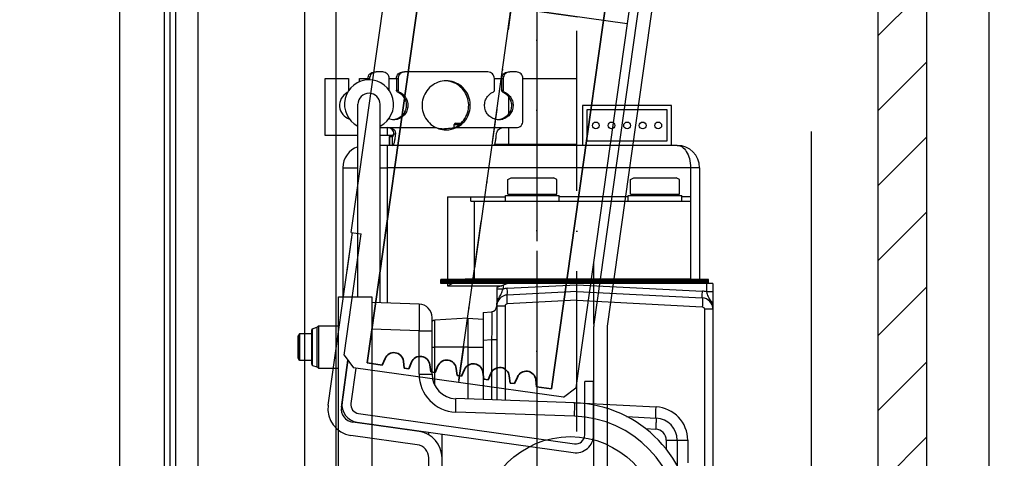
# Model space of a CAD drawing. Header units: millimetres. Extents: x 0 to 6300, y 0 to 4455.
# Tile 18 of 23: x 2774 to 3216, y 2272 to 2469. Entities that reach past the tile are written whole.
import ezdxf

# ---------------------------------------------------------------- set-up
doc = ezdxf.new("R2010")
doc.units = ezdxf.units.MM
doc.header["$LTSCALE"] = 6
doc.header["$PDSIZE"] = -3
doc.linetypes.add('ACAD_ISO02W100', pattern=[15, 12, -3])
doc.linetypes.add('ACAD_ISO10W100', pattern=[18, 12, -3, 0, -3])
for name, color, linetype in [('Cars', 2, 'Continuous'), ('CarSlings', 252, 'Continuous'), ('CONT_70', 4, 'Continuous'), ('CWT', 252, 'Continuous'), ('DASHD_25', 1, 'ACAD_ISO10W100'), ('DIM_35', 7, 'Continuous'), ('Fillerbits', 1, 'ACAD_ISO02W100'), ('HATCH_35', 2, 'Continuous'), ('Machinery', 94, 'Continuous')]:
    doc.layers.add(name, color=color, linetype=linetype)
doc.layers.add('Centerline', color=1, linetype='ACAD_ISO10W100', lineweight=25)
doc.layers.add('Ropesusp', color=5, linetype='Continuous', lineweight=35)
doc.styles.add('Arial', font='arial.ttf')
doc.dimstyles.new('KONE_mm', dxfattribs={"dimscale": 15, "dimtxt": 2, "dimasz": 2, "dimexe": 1, "dimexo": 0, "dimgap": 1, "dimtad": 1, "dimdec": 0, "dimrnd": 0.01, "dimzin": 0, "dimdsep": 46, "dimtxsty": 'Arial', "dimsah": 1, "dimcen": 0, "dimclrd": 256, "dimclre": 256, "dimclrt": 256, "dimadec": 1, "dimazin": 2, "dimtfac": 1, "dimtdec": 0, "dimtmove": 0, "dimatfit": 3, "dimfxl": 1, "dimtolj": 1, "dimtzin": 0, "dimarcsym": 0})

# ---------------------------------------------------------------- blocks, each defined once
blk = doc.blocks.new('*U365')
at = {"layer": 'Cars'}
blk.add_line((550, -700), (550, 700), dxfattribs=at)
at = {"layer": 'Cars', "ltscale": 20}
blk.add_line((575, -700), (575, 700), dxfattribs=at)
blk = doc.blocks.new('*U398')
at = {"layer": 'CarSlings'}
for p, q in [((-2.5, 0), (-2.5, -685)), ((0, 0), (0, -685))]:
    blk.add_line(p, q, dxfattribs=at)
blk = doc.blocks.new('*U405')
at = {"layer": 'Centerline', "ltscale": 0.5}
blk.add_line((0, 324), (0, -324), dxfattribs=at)
at = {"layer": 'Centerline'}
for p, q in [((12.19, 168.76), (-35.13, -167.93)), ((40.52, -6.89), (-67.92, 8.35))]:
    blk.add_line(p, q, dxfattribs=at)
at = {"layer": 'CWT'}
for p, q in [((70.69, 178.93), (25.62, -141.76)), ((76.63, 178.09), (31.56, -142.6)), ((63.48, 156.51), (17.55, -170.28)), ((-83.23, -100.58), (-52.61, 117.28)), ((-93.63, -178.09), (-82.74, -100.65)), ((-86.42, -155.67), (-78.77, -101.21)), ((-82.84, -100.63), (-85.28, -117.96)), ((-83.23, -100.58), (-78.77, -101.21)), ((25.5, -113.75), (25.5, -141.76)), ((25.5, -143.43), (25.5, -324)), ((31.5, -143.43), (31.5, -324)), ((-87.69, -178.93), (-84.73, -157.91)), ((-84.72, -157.93), (-87.37, -176.74)), ((-86.42, -155.67), (-82.17, -161.32)), ((-81.18, -161.46), (-83.4, -177.3)), ((11.91, -174.54), (-82.17, -161.32)), ((21.48, -191.48), (21.48, -167.48)), ((25.48, -167.48), (21.48, -167.48)), ((25.48, -191.48), (25.48, -167.48)), ((11.91, -174.54), (17.55, -170.28)), ((-80, -181.82), (16.93, -195.44)), ((-52.83, -189.89), (-82.58, -185.71)), ((-80.56, -185.78), (16.37, -199.4)), ((-53.66, -195.83), (-83.42, -191.65)), ((-48.5, -191.38), (-48.5, -190.28)), ((-42.5, -201.77), (-42.5, -191.13)), ((-48.5, -290), (-48.5, -201.77)), ((-42.5, -324), (-42.5, -201.77))]:
    blk.add_line(p, q, dxfattribs=at)
for centre, radius, start, end in [((37.5, -143.43), 12, 172, 180), ((37.5, -143.43), 6, 172, 180), ((-81.75, -179.76), 12, 172, 262), ((-81.75, -179.76), 6, 172, 262), ((-79.44, -177.86), 8, 172, 262), ((-79.44, -177.86), 4, 172, 262), ((-54.5, -201.77), 12, 0, 82), ((17.48, -191.48), 8, 262, 0), ((17.48, -191.48), 4, 262, 0), ((-54.5, -201.77), 6, 0, 82)]:
    blk.add_arc(centre, radius, start, end, dxfattribs=at)
blk = doc.blocks.new('*U407')
at = {"layer": 'Centerline'}
for p, q in [((0, -169), (0, 169)), ((-41.75, 0), (41.75, 0))]:
    blk.add_line(p, q, dxfattribs=at)
at = {"layer": 'Ropesusp'}
for p, q in [((-41.75, 167), (-41.75, -167)), ((-41.75, 167), (-34.99, 167)), ((-34.15, 163.89), (-34.99, 167)), ((-25.85, 163.89), (-25.01, 167)), ((-25.01, 167), (-22.99, 167)), ((-22.15, 163.89), (-22.99, 167)), ((-13.85, 163.89), (-13.01, 167)), ((-13.01, 167), (-10.99, 167)), ((-10.15, 163.89), (-10.99, 167)), ((-1.85, 163.89), (-1.01, 167)), ((-1.01, 167), (1.01, 167)), ((1.85, 163.89), (1.01, 167)), ((10.15, 163.89), (10.99, 167)), ((10.99, 167), (13.01, 167)), ((13.85, 163.89), (13.01, 167)), ((22.15, 163.89), (22.99, 167)), ((22.99, 167), (25.01, 167)), ((25.85, 163.89), (25.01, 167)), ((34.15, 163.89), (34.99, 167)), ((34.99, 167), (41.75, 167)), ((41.75, 167), (41.75, -167)), ((-41.75, -167), (-34.99, -167)), ((-34.99, -167), (-34.15, -163.89)), ((-25.01, -167), (-25.85, -163.89)), ((-25.01, -167), (-22.99, -167)), ((-22.99, -167), (-22.15, -163.89)), ((-13.01, -167), (-13.85, -163.89)), ((-13.01, -167), (-10.99, -167)), ((-10.99, -167), (-10.15, -163.89)), ((-1.01, -167), (-1.85, -163.89)), ((-1.01, -167), (1.01, -167)), ((1.01, -167), (1.85, -163.89)), ((10.99, -167), (10.15, -163.89)), ((10.99, -167), (13.01, -167)), ((13.01, -167), (13.85, -163.89)), ((22.99, -167), (22.15, -163.89)), ((22.99, -167), (25.01, -167)), ((25.01, -167), (25.85, -163.89)), ((34.99, -167), (34.15, -163.89)), ((34.99, -167), (41.75, -167))]:
    blk.add_line(p, q, dxfattribs=at)
for centre, start, end in [((-30, 165), 195, 345), ((-18, 165), 195, 345), ((-6, 165), 195, 345), ((6, 165), 195, 345), ((18, 165), 195, 345), ((30, 165), 195, 345), ((-30, -165), 15, 165), ((-18, -165), 15, 165), ((-6, -165), 15, 165), ((6, -165), 15, 165), ((18, -165), 15, 165), ((30, -165), 15, 165)]:
    blk.add_arc(centre, 4.3, start, end, dxfattribs=at)
blk = doc.blocks.new('*U409')
at = {"layer": 'Fillerbits', "ltscale": 3}
blk.add_lwpolyline([(-104.25, 271.46), (-104.25, -247.58, 0.312444), (-102.31, -250.39, -0.312439), (-67.95, -300), (-67.95, -309, 0.414214), (-64.95, -312), (-38.25, -312, 0.414214), (-35.25, -309), (-35.25, -288, -0.414217), (-32.25, -285), (32.25, -285, -0.414213), (35.25, -288), (35.25, -309, 0.414218), (38.25, -312), (88.46, -312, 0.221035), (90.75, -310.93), (122.54, -273.24, 0.176983), (123.25, -271.3), (123.25, 289.3, 0.249418)], format="xyb", dxfattribs=at)
blk = doc.blocks.new('*U428')
at = {"layer": 'Centerline'}
blk.add_line((108, -436.58), (108, 391.92), dxfattribs=at)
at = {"layer": 'Machinery'}
for p, q in [((17.17, 373.5), (17.9, 373.5)), ((20.85, 373.5), (17.9, 373.5)), ((29.95, 373.5), (30.68, 373.5)), ((68.05, 373.5), (30.68, 373.5)), ((77.15, 373.5), (77.88, 373.5)), ((80.83, 373.5), (77.88, 373.5)), ((-5, 370.5), (5.5, 370.5)), ((-5, 345), (-5, 370.5)), ((5.5, 370.5), (5.5, 364.93)), ((10.5, 370.5), (14.22, 370.5)), ((10.5, 369.13), (10.5, 370.5)), ((14.22, 370.5), (14.95, 370.5)), ((14.22, 370.5), (14.22, 369.96)), ((14.95, 370.5), (14.95, 369.97)), ((23.8, 370.5), (27, 370.5)), ((23.8, 365.37), (23.8, 370.5)), ((27, 370.5), (27.73, 370.5)), ((27, 370.5), (27, 365.37)), ((27.73, 370.5), (27.73, 365.37)), ((71, 370.5), (74.2, 370.5)), ((71, 365.37), (71, 370.5)), ((74.2, 370.5), (74.93, 370.5)), ((74.2, 370.5), (74.2, 365.37)), ((74.93, 370.5), (74.93, 365.37)), ((83.78, 370.5), (108, 370.5)), ((83.78, 351.5), (83.78, 370.5)), ((108, 341), (108, 370.5)), ((27, 365.37), (27.73, 365.37)), ((27.59, 364.46), (28.32, 364.46)), ((74.2, 365.37), (74.93, 365.37)), ((74.79, 364.46), (75.52, 364.46)), ((77.28, 362.49), (77.28, 354.51)), ((9.73, 272.5), (9.73, 358.98)), ((19.73, 269.87), (19.73, 358.98)), ((150.5, 358.5), (110.5, 358.5)), ((110.5, 358.5), (110.5, 340.5)), ((150.5, 340.5), (150.5, 358.5)), ((148.5, 356.5), (112.5, 356.5)), ((112.5, 356.5), (112.5, 342.5)), ((148.5, 342.5), (148.5, 356.5)), ((53, 349.9), (55.37, 349.9)), ((53, 348.47), (53, 349.9)), ((53.6, 350.5), (56.06, 350.5)), ((9.73, 345), (-5, 345)), ((19.73, 348.5), (23.8, 348.5)), ((25.64, 345), (19.73, 345)), ((23, 345), (23, 348.5)), ((23.8, 348.5), (44.86, 348.5)), ((26.64, 345.5), (25.77, 345.5)), ((49.35, 347.5), (48.63, 348)), ((53.87, 348.5), (53.14, 348.5)), ((53.87, 348.5), (74.93, 348.5)), ((74.93, 348.5), (80.83, 348.5)), ((77.28, 348.5), (77.28, 341)), ((23, 340.5), (19.73, 340.5)), ((153, 340.5), (23, 340.5)), ((23, 269.76), (23, 340.5)), ((23.83, 344.5), (25.29, 344.5)), ((23.83, 344.5), (23.83, 340.5)), ((23.88, 344.5), (23.88, 340.5)), ((25.29, 340.5), (25.29, 344.5)), ((108, 341), (71.03, 341)), ((77, 340.5), (77, 341)), ((89, 340.5), (89, 341)), ((112.5, 342.5), (148.5, 342.5)), ((3, 330.5), (9.73, 330.5)), ((3, 330.5), (3, 272.5)), ((19.73, 330.5), (23, 330.5)), ((163, 330.5), (23, 330.5)), ((159, 330.5), (159, 317.5)), ((163, 330.5), (163, 280.3)), ((77.03, 325.15), (78.5, 326)), ((77.03, 318.6), (77.03, 325.15)), ((78.5, 326), (97.5, 326)), ((98.97, 325.15), (97.5, 326)), ((98.97, 318.6), (98.97, 325.15)), ((132.03, 325.15), (133.5, 326)), ((132.03, 318.6), (132.03, 325.15)), ((133.5, 326), (152.5, 326)), ((153.97, 325.15), (152.5, 326)), ((153.97, 318.6), (153.97, 325.15)), ((77.03, 318.6), (98.97, 318.6)), ((78.5, 318.6), (78.5, 318)), ((97.5, 318.6), (97.5, 318)), ((132.03, 318.6), (153.97, 318.6)), ((133.5, 318.6), (133.5, 318)), ((152.5, 318.6), (152.5, 318)), ((50, 317.5), (76, 317.5)), ((50, 317.5), (50, 280.3)), ((60.39, 315.5), (60.39, 317.5)), ((60.39, 315.5), (159, 315.5)), ((62, 280.5), (62, 315.5)), ((76, 318), (100, 318)), ((76, 315.5), (76, 318)), ((100, 315.5), (100, 318)), ((131, 317.5), (100, 317.5)), ((131, 318), (155, 318)), ((131, 315.5), (131, 318)), ((155, 315.5), (155, 318)), ((159, 317.5), (155, 317.5)), ((159, 317.5), (159, 280.5)), ((167, 280.3), (47, 280.3)), ((47, 278.5), (47, 280.3)), ((167, 280.1), (47, 280.1)), ((167, 279.85), (47, 279.85)), ((167, 279.6), (47, 279.6)), ((167, 279.3), (47, 279.3)), ((167, 279), (47, 279)), ((166.98, 278.5), (47, 278.5)), ((50, 278.5), (50, 280.3)), ((50, 278.5), (50, 277.5)), ((51.85, 278.42), (51.93, 278.46)), ((51.93, 278.46), (52.02, 278.5)), ((159, 280.5), (57.93, 280.5)), ((77, 278.5), (72, 276.68)), ((82, 280.5), (82, 280.3)), ((94, 280.5), (94, 280.3)), ((107.5, 280.3), (107.5, 280.5)), ((123.5, 280.3), (123.5, 280.5)), ((137, 280.5), (137, 280.3)), ((149, 280.5), (149, 280.3)), ((159, 280.5), (159, 280.3)), ((164, 278.5), (164, 280.3)), ((166.1, 278.5), (166.1, 274.75)), ((167, 278.5), (167, 280.3)), ((169, 278.5), (167, 278.5)), ((169, 278.5), (169, 267.06)), ((50, 277.5), (74.25, 277.5)), ((72, 276.68), (72, 270.3)), ((74.84, 276.03), (72, 276.03)), ((72, 276.03), (72, 226.19)), ((74.84, 277.71), (74.84, 276.03)), ((76.74, 276.36), (107.97, 277.99)), ((108, 275), (76.74, 273.36)), ((107.97, 278), (164.31, 275.05)), ((108, 275), (164.26, 272.05)), ((169, 274.75), (166.1, 274.75)), ((169, 274.75), (169, -309.12)), ((1, 272.5), (16, 272.5)), ((1, -272.5), (1, 272.5)), ((16, 272.5), (16, -272.5)), ((37.21, 269.26), (16, 270)), ((108, 271.01), (76.74, 269.37)), ((108, 271.01), (164.26, 268.06)), ((66, 265.49), (69.72, 265.82)), ((66, 265.49), (66, 226.4)), ((75.79, 268.37), (72, 268.37)), ((75.79, 268.37), (75.79, 226.05)), ((169, 267.06), (165.21, 267.06)), ((165.21, 267.06), (165.21, 196.64)), ((43, 237.82), (43, 263.26)), ((59, 262.89), (44.24, 262.12)), ((59, 262.89), (66, 262.52)), ((59, 262.89), (59, 226.64)), ((-11, 242.34), (-11, 257.66)), ((-10.61, 258.23), (-8.68, 258.93)), ((-10.61, 241.77), (-10.61, 258.23)), ((-8.68, 258.93), (-8.68, 241.07)), ((-8, 259.5), (1, 259.5)), ((-8, 259.5), (-8, 240.5)), ((37.21, 257.27), (16, 258.01)), ((37.21, 257.27), (43, 257.27)), ((37.21, 237.82), (37.21, 257.27)), ((-16.45, 256), (-17, 255.05)), ((-17, 244.94), (-17, 255.05)), ((-17, 255.05), (-17, 244.94)), ((-11, 256), (-16.45, 256)), ((-16.45, 256), (-16.45, 244)), ((66, 253.04), (69.72, 253.37)), ((69.72, 253.37), (72, 253.37)), ((69.72, 253.37), (69.72, 226.27)), ((43, 250), (44.21, 250)), ((59, 250), (44.21, 250)), ((59, 250), (66, 250)), ((-16.45, 244), (-17, 244.94)), ((-11, 244), (-16.45, 244)), ((-10.61, 241.77), (-8.68, 241.07)), ((-8, 240.5), (1, 240.5)), ((37.21, 237.82), (43, 237.82)), ((106.92, 224.97), (53.62, 226.83)), ((107.21, 224.95), (108, 224.99)), ((108, 224.99), (143.52, 223.13)), ((106.92, 218.97), (53.62, 220.83)), ((130.3, 218.83), (143.52, 218.14)), ((138.8, 213.38), (143.35, 213.15)), ((148.08, 208.15), (157.74, 208.15)), ((148.08, 208.15), (148.08, 204.18)), ((153, 208.15), (153, 196.85)), ((157.74, 208.15), (157.74, 198.08))]:
    blk.add_line(p, q, dxfattribs=at)
for centre in [(116.5, 349.5), (123.5, 349.5), (130.5, 349.5), (137.5, 349.5), (144.5, 349.5)]:
    blk.add_circle(centre, 1.5, dxfattribs=at)
for centre, radius, start, end in [((14.73, 358.98), 11, 297.0714, 242.9439), ((48.63, 358.86), 10.64, 86.686, 88.035), ((48.63, 358.84), 10.66, 86.0884, 86.6861), ((8, 358.5), 6.5, 117.9717, 252.0349), ((14.73, 358.98), 5, 0, 180), ((53.6, 349.9), 0.6, 90, 180), ((23.07, 345.59), 2.91, 77.1779, 89.9774), ((49.42, 358.28), 10.79, 245.0022, 251.8675), ((48.48, 367.54), 19.53, 261.1216, 262.752), ((48.52, 367.86), 19.85, 262.7479, 262.9274), ((49.36, 358.16), 10.66, 251.9399, 269.9426), ((48.62, 368.92), 20.92, 262.9942, 270.0135), ((49.35, 358.21), 10.71, 270.0086, 294.9544), ((153, 330.5), 10, 0, 90), ((13, 330.5), 10, 109.0755, 180), ((92.3, 195.26), 92.48, 115.9405, 116.1187), ((77.16, 268.36), 8.01, 93.0107, 106.8017), ((163.89, 267.04), 8.02, 73.9815, 86.9872), ((77, 268.37), 5, 93, 180.4418), ((84.99, 265.65), 13.56, 152.0341, 153.8139), ((164, 267.06), 5, 359.9862, 86.982), ((37, 263.26), 6, 0.0002, 88), ((69.5, 268.31), 2.5, 275.0008, 0.0092), ((78.23, 268.37), 6.23, 177.1561, 179.994), ((76.79, 268.37), 1, 92.9944, 180.0056), ((162.58, 267.05), 6.42, 0.0749, 11.2634), ((44.34, 260.12), 2, 123.1722, 132.2769), ((-10.4, 257.66), 0.6, 110, 180), ((-9.13, 260.15), 1.3, 290, 330), ((-10.4, 242.34), 0.6, 180, 250), ((-9.13, 239.85), 1.3, 30, 70), ((54.21, 237.82), 17, 180, 268), ((54, 237.82), 11, 180, 268.004), ((105, 170), 55, 271.9996, 88.0003), ((142.74, 208.15), 15, 0.0014, 86.9986), ((105.21, 170), 49, 272, 88), ((143, 208.15), 10, 0.0038, 86.998), ((143.08, 208.15), 5, 0, 87)]:
    blk.add_arc(centre, radius, start, end, dxfattribs=at)
blk.add_ellipse((105.05, 170), major_axis=(39.77, 0), ratio=0.999999, dxfattribs=at)
for points, knots in [([(14.22, 370.5), (14.22, 370.89), (14.37, 371.68), (15.03, 372.67), (16.01, 373.34), (16.78, 373.5), (17.17, 373.5)], [0, 0, 0, 0, 0.251945, 0.502745, 0.751937, 1, 1, 1, 1]), ([(17.9, 373.5), (17.51, 373.5), (16.73, 373.34), (15.75, 372.67), (15.1, 371.68), (14.95, 370.89), (14.95, 370.5)], [0, 0, 0, 0, 0.248063, 0.497255, 0.748055, 1, 1, 1, 1]), ([(23.8, 370.5), (23.8, 370.89), (23.64, 371.68), (22.99, 372.67), (22.01, 373.34), (21.23, 373.5), (20.85, 373.5)], [0, 0, 0, 0, 0.251945, 0.502745, 0.751937, 1, 1, 1, 1]), ([(27, 370.5), (27, 370.89), (27.15, 371.68), (27.81, 372.67), (28.79, 373.34), (29.57, 373.5), (29.95, 373.5)], [0, 0, 0, 0, 0.251945, 0.502745, 0.751937, 1, 1, 1, 1]), ([(30.68, 373.5), (30.3, 373.5), (29.52, 373.34), (28.54, 372.67), (27.88, 371.68), (27.73, 370.89), (27.73, 370.5)], [0, 0, 0, 0, 0.248063, 0.497255, 0.748055, 1, 1, 1, 1]), ([(71, 370.5), (71, 370.89), (70.84, 371.68), (70.19, 372.67), (69.21, 373.34), (68.43, 373.5), (68.05, 373.5)], [0, 0, 0, 0, 0.251945, 0.502745, 0.751937, 1, 1, 1, 1]), ([(74.2, 370.5), (74.2, 370.89), (74.35, 371.68), (75.01, 372.67), (75.99, 373.34), (76.77, 373.5), (77.15, 373.5)], [0, 0, 0, 0, 0.251945, 0.502745, 0.751937, 1, 1, 1, 1]), ([(77.88, 373.5), (77.5, 373.5), (76.72, 373.34), (75.74, 372.67), (75.08, 371.68), (74.93, 370.89), (74.93, 370.5)], [0, 0, 0, 0, 0.248063, 0.497255, 0.748055, 1, 1, 1, 1]), ([(83.78, 370.5), (83.78, 370.89), (83.63, 371.68), (82.97, 372.67), (81.99, 373.34), (81.21, 373.5), (80.83, 373.5)], [0, 0, 0, 0, 0.251945, 0.502745, 0.751937, 1, 1, 1, 1]), ([(49.36, 369.5), (48.15, 369.5), (45.69, 369.07), (42.44, 367.23), (39.98, 364.39), (38.59, 360.89), (38.42, 357.11), (39.5, 353.5), (41.69, 350.45), (43.75, 349.02), (44.86, 348.5)], [0, 0, 0, 0, 0.123859, 0.248159, 0.373141, 0.498746, 0.624639, 0.750362, 0.87553, 1, 1, 1, 1]), ([(53.87, 348.5), (54.98, 349.02), (57.04, 350.45), (59.23, 353.5), (60.3, 357.11), (60.14, 360.89), (58.75, 364.39), (56.29, 367.23), (53.04, 369.07), (50.58, 369.5), (49.36, 369.5)], [0, 0, 0, 0, 0.12447, 0.249638, 0.375361, 0.501254, 0.626859, 0.751841, 0.876141, 1, 1, 1, 1]), ([(53.14, 348.5), (54.22, 349), (56.24, 350.39), (58.41, 353.34), (59.53, 356.84), (59.47, 360.52), (58.24, 363.98), (55.97, 366.85), (52.91, 368.83), (50.55, 369.39), (49.36, 369.48)], [0, 0, 0, 0, 0.12443, 0.24954, 0.375206, 0.50107, 0.626695, 0.75174, 0.876109, 1, 1, 1, 1]), ([(27.59, 364.46), (28.23, 364.17), (29.42, 363.39), (30.73, 361.7), (31.44, 359.67), (31.47, 357.52), (30.82, 355.47), (29.56, 353.74), (27.82, 352.52), (26.45, 352.12), (25.76, 352.04)], [0, 0, 0, 0, 0.12438, 0.249426, 0.375043, 0.500894, 0.626548, 0.751655, 0.876089, 1, 1, 1, 1]), ([(28.32, 364.46), (28.98, 364.16), (30.22, 363.33), (31.55, 361.54), (32.22, 359.39), (32.14, 357.15), (31.33, 355.06), (29.88, 353.36), (27.95, 352.26), (26.49, 352), (25.76, 352)], [0, 0, 0, 0, 0.124445, 0.249587, 0.3753, 0.501201, 0.626823, 0.751823, 0.876134, 1, 1, 1, 1]), ([(27.59, 364.46), (27.42, 364.53), (27.11, 364.8), (27, 365.18), (27, 365.37)], [0, 0, 0, 0, 0.497903, 1, 1, 1, 1]), ([(27.73, 365.37), (27.73, 365.18), (27.84, 364.8), (28.15, 364.53), (28.32, 364.46)], [0, 0, 0, 0, 0.502097, 1, 1, 1, 1]), ([(72.96, 352), (72.24, 352), (70.78, 352.26), (68.85, 353.36), (67.39, 355.06), (66.58, 357.15), (66.51, 359.39), (67.17, 361.54), (68.5, 363.33), (69.74, 364.16), (70.41, 364.46)], [0, 0, 0, 0, 0.123866, 0.248177, 0.373177, 0.498799, 0.6247, 0.750413, 0.875555, 1, 1, 1, 1]), ([(70.41, 364.46), (70.58, 364.53), (70.89, 364.8), (71, 365.18), (71, 365.37)], [0, 0, 0, 0, 0.497903, 1, 1, 1, 1]), ([(74.79, 364.46), (75.43, 364.17), (76.62, 363.39), (77.93, 361.7), (78.64, 359.67), (78.67, 357.52), (78.02, 355.47), (76.76, 353.74), (75.02, 352.52), (73.65, 352.12), (72.96, 352.04)], [0, 0, 0, 0, 0.12438, 0.249426, 0.375043, 0.500894, 0.626548, 0.751655, 0.876089, 1, 1, 1, 1]), ([(75.52, 364.46), (76.18, 364.16), (77.42, 363.33), (78.75, 361.54), (79.42, 359.39), (79.34, 357.15), (78.53, 355.06), (77.08, 353.36), (75.15, 352.26), (73.69, 352), (72.96, 352)], [0, 0, 0, 0, 0.124445, 0.249587, 0.3753, 0.501201, 0.626823, 0.751823, 0.876134, 1, 1, 1, 1]), ([(74.79, 364.46), (74.62, 364.53), (74.31, 364.8), (74.2, 365.18), (74.2, 365.37)], [0, 0, 0, 0, 0.497903, 1, 1, 1, 1]), ([(74.93, 365.37), (74.93, 365.18), (75.04, 364.8), (75.35, 364.53), (75.52, 364.46)], [0, 0, 0, 0, 0.502097, 1, 1, 1, 1]), ([(80.83, 348.5), (81.21, 348.5), (81.99, 348.66), (82.97, 349.33), (83.63, 350.32), (83.78, 351.11), (83.78, 351.5)], [0, 0, 0, 0, 0.248063, 0.497255, 0.748055, 1, 1, 1, 1]), ([(25.77, 345.5), (25.83, 345.77), (25.84, 346.39), (25.48, 347.3), (24.74, 348.06), (24.06, 348.35), (23.71, 348.43)], [0, 0, 0, 0, 0.210726, 0.458104, 0.72589, 1, 1, 1, 1]), ([(23.8, 348.5), (24.19, 348.5), (24.97, 348.34), (25.95, 347.66), (26.57, 346.65), (26.67, 345.87), (26.64, 345.5)], [0, 0, 0, 0, 0.253537, 0.5066, 0.756542, 1, 1, 1, 1]), ([(25.29, 344.5), (25.34, 344.5), (25.46, 344.58), (25.57, 344.79), (25.68, 345.1), (25.74, 345.36), (25.77, 345.5)], [0, 0, 0, 0, 0.126648, 0.326937, 0.618755, 1, 1, 1, 1]), ([(25.29, 340.5), (25.47, 340.5), (25.74, 340.83), (25.94, 341.31), (26.13, 341.91), (26.29, 342.64), (26.49, 343.85), (26.59, 344.82), (26.64, 345.5)], [0, 0, 0, 0, 0.103465, 0.192614, 0.30864, 0.450211, 0.614856, 1, 1, 1, 1]), ([(53.14, 348.5), (52.78, 348.42), (51.3, 348.12), (49.78, 348), (48.63, 348)], [0, 0, 0, 0, 0.242647, 1, 1, 1, 1]), ([(70.52, 340.5), (70.71, 340.5), (70.97, 340.83), (71.17, 341.31), (71.36, 341.91), (71.52, 342.64), (71.73, 343.85), (71.82, 344.82), (71.87, 345.5)], [0, 0, 0, 0, 0.103465, 0.192614, 0.30864, 0.450211, 0.614856, 1, 1, 1, 1]), ([(71.87, 345.5), (71.9, 345.88), (72.09, 346.65), (72.75, 347.65), (73.75, 348.34), (74.54, 348.5), (74.93, 348.5)], [0, 0, 0, 0, 0.244774, 0.498084, 0.750201, 1, 1, 1, 1]), ([(153, 340.5), (153.75, 340.5), (155.44, 339.92), (157.37, 337.71), (158.69, 334.44), (159, 331.88), (159, 330.5)], [0, 0, 0, 0, 0.177797, 0.396321, 0.674643, 1, 1, 1, 1]), ([(56.52, 280.3), (56.64, 280.33), (57.1, 280.44), (57.58, 280.5), (57.93, 280.5)], [0, 0, 0, 0, 0.261537, 1, 1, 1, 1]), ([(73.02, 272), (73.35, 272.64), (74.15, 273.89), (74.65, 275.3), (74.84, 276.03)], [0, 0, 0, 0, 0.488533, 1, 1, 1, 1]), ([(76.74, 273.36), (76.81, 273.37), (76.74, 273.82), (76.84, 274.3), (76.77, 275.29), (76.76, 275.98), (76.74, 276.36)], [0, 0, 0, 0, 0.078547, 0.294861, 0.618907, 1, 1, 1, 1]), ([(164.26, 272.05), (164.24, 272.05), (164.25, 272.17), (164.21, 272.41), (164.24, 273.06), (164.26, 273.95), (164.29, 274.67), (164.31, 275.05)], [0, 0, 0, 0, 0.020521, 0.077633, 0.293948, 0.618398, 1, 1, 1, 1]), ([(166.1, 274.75), (166.28, 274.02), (166.79, 272.61), (167.59, 271.38), (167.94, 270.74)], [0, 0, 0, 0, 0.511952, 1, 1, 1, 1]), ([(73.02, 272), (72.86, 271.9), (72.33, 271.48), (72, 270.79), (72, 270.3)], [0, 0, 0, 0, 0.274582, 1, 1, 1, 1]), ([(76.74, 269.37), (76.71, 269.88), (76.67, 270.81), (76.64, 271.93), (76.65, 272.64), (76.66, 273.02), (76.69, 273.21), (76.71, 273.36), (76.74, 273.36)], [0, 0, 0, 0, 0.381276, 0.704472, 0.828418, 0.920899, 0.978307, 1, 1, 1, 1]), ([(164.26, 272.05), (164.29, 272.05), (164.3, 271.9), (164.33, 271.71), (164.34, 271.33), (164.35, 270.62), (164.33, 269.5), (164.29, 268.57), (164.26, 268.06)], [0, 0, 0, 0, 0.021693, 0.079101, 0.171582, 0.295528, 0.618724, 1, 1, 1, 1]), ([(167.94, 270.74), (168.1, 270.64), (168.65, 270.22), (169, 269.51), (169, 269)], [0, 0, 0, 0, 0.274668, 1, 1, 1, 1]), ([(37.21, 269.26), (37.23, 269.26), (37.23, 269.14), (37.26, 269), (37.26, 268.7), (37.28, 268.31), (37.28, 267.81), (37.29, 266.94), (37.3, 265.64), (37.29, 263.84), (37.27, 261.8), (37.25, 259.58), (37.22, 258.05), (37.21, 257.27)], [0, 0, 0, 0, 0.005136, 0.019639, 0.043543, 0.076627, 0.118594, 0.169032, 0.293338, 0.444783, 0.617556, 0.805027, 1, 1, 1, 1]), ([(69.72, 265.82), (69.74, 265.82), (69.73, 265.7), (69.76, 265.56), (69.77, 265.25), (69.79, 264.64), (69.8, 263.6), (69.81, 262.07), (69.8, 260.21), (69.78, 257.27), (69.74, 254.96), (69.72, 253.37)], [0, 0, 0, 0, 0.00491, 0.01915, 0.042793, 0.07565, 0.167771, 0.292081, 0.443788, 0.616929, 1, 1, 1, 1]), ([(164.26, 268.06), (164.5, 268.04), (165, 267.82), (165.21, 267.31), (165.21, 267.06)], [0, 0, 0, 0, 0.495994, 1, 1, 1, 1]), ([(44.21, 250), (44.21, 251.55), (44.22, 253.79), (44.22, 256.65), (44.22, 258.46), (44.22, 259.78), (44.23, 260.65), (44.23, 261.16), (44.24, 261.55), (44.22, 261.86), (44.26, 262), (44.22, 262.12), (44.24, 262.12)], [0, 0, 0, 0, 0.382673, 0.555535, 0.707072, 0.831432, 0.881888, 0.923849, 0.956913, 0.980766, 0.995165, 1, 1, 1, 1]), ([(53.62, 220.83), (53.64, 221.6), (53.67, 222.71), (53.7, 224.12), (53.7, 225.02), (53.7, 225.75), (53.69, 226.25), (53.67, 226.55), (53.66, 226.7), (53.64, 226.77), (53.63, 226.83), (53.62, 226.83)], [0, 0, 0, 0, 0.381941, 0.554425, 0.705674, 0.829837, 0.9222, 0.955342, 0.979351, 0.994102, 1, 1, 1, 1]), ([(106.92, 218.97), (106.95, 219.73), (106.98, 220.84), (107, 222.26), (107.01, 223.15), (107, 223.89), (106.99, 224.39), (106.97, 224.69), (106.96, 224.84), (106.95, 224.91), (106.93, 224.97), (106.92, 224.97)], [0, 0, 0, 0, 0.381941, 0.554425, 0.705674, 0.829837, 0.9222, 0.955342, 0.979351, 0.994102, 1, 1, 1, 1]), ([(143.52, 218.14), (143.48, 218.14), (143.47, 218.33), (143.43, 218.56), (143.42, 219.05), (143.41, 219.93), (143.44, 221.32), (143.49, 222.5), (143.52, 223.13)], [0, 0, 0, 0, 0.021693, 0.079101, 0.171582, 0.295528, 0.618724, 1, 1, 1, 1]), ([(143.52, 218.14), (143.55, 218.14), (143.5, 217.94), (143.55, 217.72), (143.52, 217.23), (143.5, 216.35), (143.43, 214.95), (143.38, 213.78), (143.35, 213.15)], [0, 0, 0, 0, 0.019555, 0.076456, 0.168932, 0.293162, 0.617434, 1, 1, 1, 1])]:
    blk.add_open_spline(points, degree=3, knots=knots, dxfattribs=at)
for points in [[(25.76, 352), (25.01, 352), (24.24, 352.14), (23.54, 352.41)], [(50, 277.5), (50.53, 277.76), (51.06, 278.03), (51.59, 278.29)], [(72.01, 268.68), (72.06, 269.7), (72.38, 270.71), (72.83, 271.63)], [(167.94, 270.74), (168.35, 269.98), (168.7, 269.16), (168.87, 268.3)], [(43.25, 261.79), (43.54, 261.98), (43.89, 262.1), (44.24, 262.12)], [(44.21, 232.81), (44.21, 238.54), (44.21, 244.27), (44.21, 250)]]:
    blk.add_open_spline(points, degree=3, dxfattribs=at)
blk = doc.blocks.new('T-0008158422_Machinery_0')
at = {"layer": 'Machinery'}
blk.add_blockref('*U428', (0, 0), dxfattribs=at)
blk = doc.blocks.new('SH_Walls0')
at = {"layer": 'HATCH_35'}
h = blk.add_hatch(dxfattribs=at)
h.set_pattern_fill('ANSI31', color=256, scale=7.5)
h.set_pattern_definition([(45, (0, -865), (-16.83798, 16.83798), [])])
h.paths.add_polyline_path([(-710, -200), (-732, -200), (-732, 200), (-710, 200)])
h.paths.add_polyline_path([(890, -185), (912, -185), (912, 815), (890, 815)])
at = {"layer": 'CONT_70'}
blk.add_lwpolyline([(520, 1115), (520, 1065), (890, 1065), (890, 1065), (890, 1065), (890, -865), (520, -865), (520, -915), (890, -915), (940, -915), (940, 1115), (520, 1115)], dxfattribs=at)
blk.add_lwpolyline([(890, -185), (912, -185), (912, 815), (890, 815)], close=True, dxfattribs=at)
at = {"layer": 'DASHD_25'}
blk.add_line((737, 802), (737, 2), dxfattribs=at)
blk = doc.blocks.new('*D658')
at = {"layer": 'Defpoints', "color": 0, "transparency": 16777216}
for p in [(3158.75, 3137.45), (3433.75, 3137.45), (3208.75, 2072.45)]:
    blk.add_point(p, dxfattribs=at)
at = {"layer": 'DIM_35', "lineweight": -2, "transparency": 16777216}
for p, q in [((3158.75, 3137.45), (3448.75, 3137.45)), ((3433.75, 2102.45), (3433.75, 3107.45)), ((3208.75, 2072.45), (3448.75, 2072.45))]:
    blk.add_line(p, q, dxfattribs=at)
at = {"layer": 'DIM_35', "transparency": 16777216}
for points in [[(3428.75, 3107.45), (3438.75, 3107.45), (3433.75, 3137.45)], [(3428.75, 2102.45), (3438.75, 2102.45), (3433.75, 2072.45)]]:
    blk.add_solid(points, dxfattribs=at)
at = {"layer": 'DIM_35', "transparency": 16777216, "insert": (3399.08, 2604.95), "char_height": 30, "attachment_point": 5, "rotation": 90, "style": 'Arial', "bg_fill": 3, "box_fill_scale": 1.1, "bg_fill_color": 256, "bg_fill_true_color": 13158600, "bg_fill_transparency": 0}
blk.add_mtext('\\A1;(1065)', dxfattribs=at)
blk = doc.blocks.new('_DotSmall')
at = {"color": 0, "linetype": 'ByBlock', "const_width": 0.5}
blk.add_lwpolyline([(-0.0625, 0, 1), (0.0625, 0, 1)], format="xyb", close=True, dxfattribs=at)
blk = doc.blocks.new('*D660')
at = {"layer": 'Defpoints', "color": 0, "transparency": 16777216}
for p in [(2818.75, 2872.45), (3358.75, 2872.45), (3208.75, 2072.45)]:
    blk.add_point(p, dxfattribs=at)
at = {"layer": 'DIM_35', "lineweight": -2, "transparency": 16777216}
for p, q in [((2818.75, 2872.45), (3373.75, 2872.45)), ((3358.75, 2102.45), (3358.75, 2842.45)), ((3208.75, 2072.45), (3373.75, 2072.45))]:
    blk.add_line(p, q, dxfattribs=at)
at = {"layer": 'DIM_35', "transparency": 16777216}
for points in [[(3353.75, 2842.45), (3363.75, 2842.45), (3358.75, 2872.45)], [(3353.75, 2102.45), (3363.75, 2102.45), (3358.75, 2072.45)]]:
    blk.add_solid(points, dxfattribs=at)
at = {"layer": 'DIM_35', "transparency": 16777216, "insert": (3328.43, 2472.45), "char_height": 30, "attachment_point": 5, "rotation": 90, "style": 'Arial', "bg_fill": 3, "box_fill_scale": 1.1, "bg_fill_color": 256, "bg_fill_true_color": 13158600, "bg_fill_transparency": 0}
blk.add_mtext('\\A1;800', dxfattribs=at)
blk = doc.blocks.new('*D663')
at = {"layer": 'Defpoints', "color": 0, "transparency": 16777216}
for p in [(3005.75, 2774.45), (3005.75, 2174.45), (3283.75, 2174.45)]:
    blk.add_point(p, dxfattribs=at)
at = {"layer": 'DIM_35', "lineweight": -2, "transparency": 16777216}
for p, q in [((3005.75, 2774.45), (3298.75, 2774.45)), ((3283.75, 2744.45), (3283.75, 2204.45)), ((3005.75, 2174.45), (3298.75, 2174.45))]:
    blk.add_line(p, q, dxfattribs=at)
at = {"layer": 'DIM_35', "transparency": 16777216}
for points in [[(3278.75, 2744.45), (3288.75, 2744.45), (3283.75, 2774.45)], [(3278.75, 2204.45), (3288.75, 2204.45), (3283.75, 2174.45)]]:
    blk.add_solid(points, dxfattribs=at)
at = {"layer": 'DIM_35', "transparency": 16777216, "insert": (3253.24, 2474.45), "char_height": 30, "attachment_point": 5, "rotation": 90, "style": 'Arial', "bg_fill": 3, "box_fill_scale": 1.1, "bg_fill_color": 256, "bg_fill_true_color": 13158600, "bg_fill_transparency": 0}
blk.add_mtext('\\A1;600 DBG', dxfattribs=at)
blk = doc.blocks.new('*D664')
at = {"layer": 'Defpoints', "color": 0, "transparency": 16777216}
for p in [(3158.75, 3712.45), (3158.75, 3137.45), (2853.75, 2076.95)]:
    blk.add_point(p, dxfattribs=at)
at = {"layer": 'DIM_35', "lineweight": -2, "transparency": 16777216}
for p, q in [((2853.75, 2076.95), (2853.75, 3727.45)), ((3158.75, 3137.45), (3158.75, 3727.45)), ((2883.75, 3712.45), (3128.75, 3712.45))]:
    blk.add_line(p, q, dxfattribs=at)
at = {"layer": 'DIM_35', "transparency": 16777216}
for points in [[(2883.75, 3717.45), (2883.75, 3707.45), (2853.75, 3712.45)], [(3128.75, 3717.45), (3128.75, 3707.45), (3158.75, 3712.45)]]:
    blk.add_solid(points, dxfattribs=at)
at = {"layer": 'DIM_35', "transparency": 16777216, "insert": (3006.25, 3742.78), "char_height": 30, "attachment_point": 5, "style": 'Arial', "bg_fill": 3, "box_fill_scale": 1.1, "bg_fill_color": 256, "bg_fill_true_color": 13158600, "bg_fill_transparency": 0}
blk.add_mtext('\\A1;305', dxfattribs=at)
blk = doc.blocks.new('*D666')
at = {"layer": 'Defpoints', "color": 0, "transparency": 16777216}
for p in [(1683.75, 3712.45), (1683.75, 2076.95), (2853.75, 2076.95)]:
    blk.add_point(p, dxfattribs=at)
at = {"layer": 'DIM_35', "lineweight": -2, "transparency": 16777216}
for p, q in [((1683.75, 2076.95), (1683.75, 3727.45)), ((2853.75, 2076.95), (2853.75, 3727.45)), ((2823.75, 3712.45), (1713.75, 3712.45))]:
    blk.add_line(p, q, dxfattribs=at)
at = {"layer": 'DIM_35', "transparency": 16777216}
for points in [[(1713.75, 3717.45), (1713.75, 3707.45), (1683.75, 3712.45)], [(2823.75, 3717.45), (2823.75, 3707.45), (2853.75, 3712.45)]]:
    blk.add_solid(points, dxfattribs=at)
at = {"layer": 'DIM_35', "transparency": 16777216, "insert": (2268.75, 3742.96), "char_height": 30, "attachment_point": 5, "style": 'Arial', "bg_fill": 3, "box_fill_scale": 1.1, "bg_fill_color": 256, "bg_fill_true_color": 13158600, "bg_fill_transparency": 0}
blk.add_mtext('\\A1;1170 DBG', dxfattribs=at)
blk = doc.blocks.new('*D670')
at = {"layer": 'Defpoints', "color": 0, "transparency": 16777216}
for p in [(3158.75, 3562.45), (3158.75, 3137.45), (2915.75, 2072.45)]:
    blk.add_point(p, dxfattribs=at)
at = {"layer": 'DIM_35', "lineweight": -2, "transparency": 16777216}
for p, q in [((2915.75, 2072.45), (2915.75, 3577.45)), ((3158.75, 3137.45), (3158.75, 3577.45)), ((2945.75, 3562.45), (3128.75, 3562.45))]:
    blk.add_line(p, q, dxfattribs=at)
at = {"layer": 'DIM_35', "transparency": 16777216}
for points in [[(2945.75, 3567.45), (2945.75, 3557.45), (2915.75, 3562.45)], [(3128.75, 3567.45), (3128.75, 3557.45), (3158.75, 3562.45)]]:
    blk.add_solid(points, dxfattribs=at)
at = {"layer": 'DIM_35', "transparency": 16777216, "insert": (3037.25, 3592.78), "char_height": 30, "attachment_point": 5, "style": 'Arial', "bg_fill": 3, "box_fill_scale": 1.1, "bg_fill_color": 256, "bg_fill_true_color": 13158600, "bg_fill_transparency": 0}
blk.add_mtext('\\A1;243 L', dxfattribs=at)

msp = doc.modelspace()

# ---------------------------------------------------------------- block references
for name, p in [('SH_Walls0', (2268.75, 2072.45)), ('T-0008158422_Machinery_0', (2915.75, 2072.45))]:
    msp.add_blockref(name, p)
at = {"layer": 'Cars'}
msp.add_blockref('*U365', (2268.75, 2172.45), dxfattribs=at)
at = {"layer": 'CarSlings', "xscale": -1, "yscale": -1}
msp.add_blockref('*U398', (2838.75, 2140.45), dxfattribs=at)
at = {"layer": 'CWT'}
for name in ['*U405', '*U409']:
    msp.add_blockref(name, (3005.75, 2474.45), dxfattribs=at)
at = {"layer": 'CWT', "rotation": 352.0000194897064}
msp.add_blockref('*U407', (2994.28, 2474.87), dxfattribs=at)

# ---------------------------------------------------------------- next in the draw order: dimensions: what is measured, and where the dimension line sits
at = {"layer": 'DIM_35'}
dim = msp.add_linear_dim(base=(3433.75, 3137.45), p1=(3208.75, 2072.45), p2=(3158.75, 3137.45), angle=90, text='(<>)', dimstyle='KONE_mm', override={"dimldrblk": 'DotSmall', "dimtfill": 1}, dxfattribs=at)
dim.commit()
dim.dimension.update_dxf_attribs({"geometry": '*D658', "text_midpoint": (3399.08, 2604.95)})

# ---------------------------------------------------------------- next in the draw order: dimensions: what is measured, and where the dimension line sits
dim = msp.add_linear_dim(base=(3358.75, 2872.45), p1=(3208.75, 2072.45), p2=(2818.75, 2872.45), angle=90, dimstyle='KONE_mm', override={"dimldrblk": 'DotSmall', "dimtfill": 1}, dxfattribs=at)
dim.commit()
dim.dimension.update_dxf_attribs({"geometry": '*D660', "text_midpoint": (3328.43, 2472.45)})

# ---------------------------------------------------------------- next in the draw order: dimensions: what is measured, and where the dimension line sits
dim = msp.add_linear_dim(base=(3283.75, 2174.45), p1=(3005.75, 2774.45), p2=(3005.75, 2174.45), angle=90, text='<> DBG', dimstyle='KONE_mm', override={"dimtix": 1, "dimldrblk": 'DotSmall', "dimtfill": 1}, dxfattribs=at)
dim.commit()
dim.dimension.update_dxf_attribs({"geometry": '*D663', "text_midpoint": (3253.24, 2474.45)})

# ---------------------------------------------------------------- next in the draw order: dimensions: what is measured, and where the dimension line sits
dim = msp.add_linear_dim(base=(3158.75, 3712.45), p1=(2853.75, 2076.95), p2=(3158.75, 3137.45), dimstyle='KONE_mm', override={"dimldrblk": 'DotSmall', "dimtfill": 1}, dxfattribs=at)
dim.commit()
dim.dimension.update_dxf_attribs({"geometry": '*D664', "text_midpoint": (3006.25, 3742.78)})

# ---------------------------------------------------------------- next in the draw order: dimensions: what is measured, and where the dimension line sits
for base, p1, p2, text, picture, middle in [((1683.75, 3712.45), (2853.75, 2076.95), (1683.75, 2076.95), '<> DBG', '*D666', (2268.75, 3742.96)), ((3158.75, 3562.45), (2915.75, 2072.45), (3158.75, 3137.45), '<> L', '*D670', (3037.25, 3592.78))]:
    dim = msp.add_linear_dim(base=base, p1=p1, p2=p2, text=text, dimstyle='KONE_mm', override={"dimldrblk": 'DotSmall', "dimtfill": 1}, dxfattribs=at)
    dim.commit()
    dim.dimension.update_dxf_attribs({"geometry": picture, "text_midpoint": middle})

doc.saveas('drawing.dxf')
